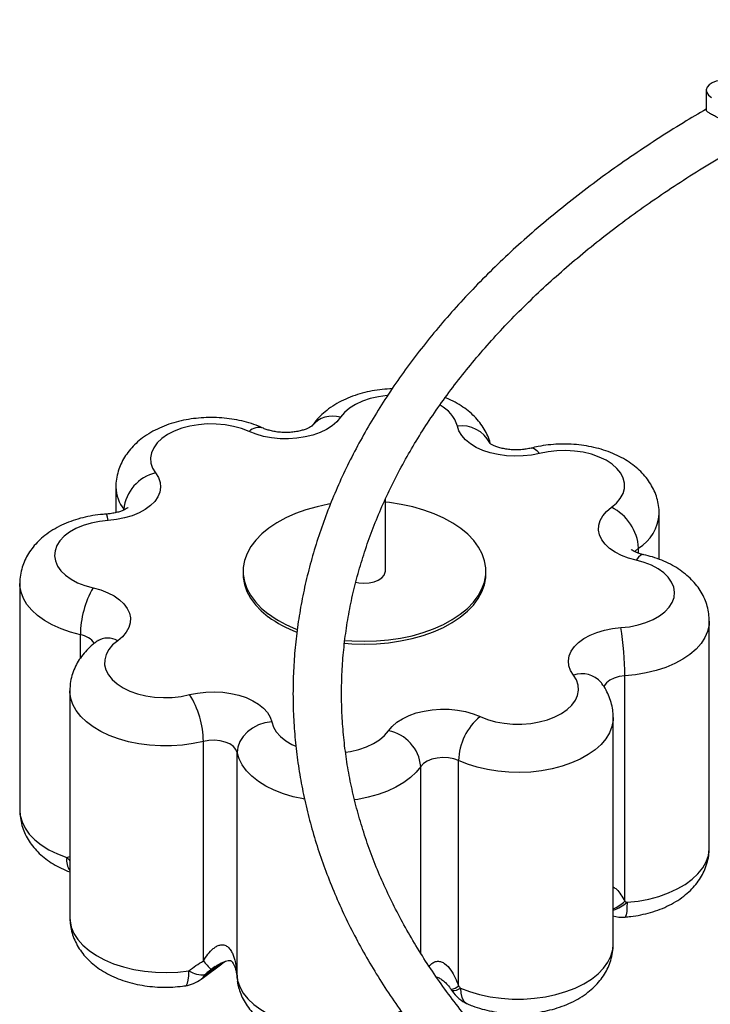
# Paper-space layout '_Isométrica' of a CAD drawing. Header units: millimetres. Extents: x -1398 to -430, y -1129 to 262.
# Tile 2 of 7: x -1398 to -1199, y -835 to -551. Entities that reach past the tile are written whole.
import ezdxf

# ---------------------------------------------------------------- set-up
doc = ezdxf.new("R2010")
doc.units = ezdxf.units.MM

psp = doc.layouts.new('_Isométrica')

# ---------------------------------------------------------------- linework, layer by layer
at = {"color": 7, "linetype": 'Continuous', "lineweight": 25}
for p, q in [((-1200.1, -571.05), (-1200.1, -576.74)), ((-1370.32, -685.48), (-1370.32, -692.8)), ((-1292.63, -709.68), (-1292.63, -688.92)), ((-1213.66, -706.28), (-1213.66, -693.14)), ((-1333.63, -709.68), (-1333.63, -710.49)), ((-1263.63, -710.49), (-1263.63, -709.68)), ((-1398.02, -713.24), (-1398.02, -778.56)), ((-1199.24, -789.4), (-1199.24, -724.08)), ((-1223.61, -804.8), (-1223.61, -739.85)), ((-1383.6, -744.17), (-1383.6, -809.5)), ((-1226.93, -817.16), (-1226.93, -751.83)), ((-1345.09, -822), (-1345.09, -758.72)), ((-1335.33, -826.92), (-1335.33, -761.96)), ((-1271.54, -829.22), (-1271.54, -764.26)), ((-1335.37, -827.08), (-1335.3, -827.8)), ((-1273.62, -830.27), (-1273.44, -830.56))]:
    psp.add_line(p, q, dxfattribs=at)
at = {"color": 8, "linetype": 'Continuous', "lineweight": 25}
for p, q in [((-1368.03, -692.03), (-1368.03, -691.83)), ((-1219.63, -704.48), (-1219.63, -703.02)), ((-1380.55, -734.76), (-1380.55, -728.02)), ((-1282.41, -819.87), (-1282.41, -765.95)), ((-1384.51, -792.23), (-1383.6, -791.94)), ((-1344.63, -826.01), (-1339.59, -822.44)), ((-1341.7, -823.66), (-1342.84, -824.48)), ((-1335.25, -827.67), (-1335.07, -829.23))]:
    psp.add_line(p, q, dxfattribs=at)
at = {"color": 7, "linetype": 'Continuous', "lineweight": 25, "flags": 128}
for points in [[(-1195.6, -568.18), (-1195.95, -568.2), (-1197.25, -568.44), (-1198.39, -568.87), (-1199.28, -569.46), (-1199.87, -570.17), (-1200.1, -570.95), (-1199.96, -571.73), (-1199.46, -572.46), (-1198.64, -573.09)], [(-1305.53, -665.3), (-1306.59, -666.58), (-1307.94, -667.75), (-1309.58, -668.79), (-1311.45, -669.7), (-1313.53, -670.43), (-1315.78, -670.99), (-1318.13, -671.36), (-1320.56, -671.52), (-1323, -671.49), (-1325.41, -671.25), (-1327.73, -670.82), (-1329.92, -670.2), (-1331.94, -669.41)], [(-1331.94, -669.41), (-1334.07, -668.57), (-1336.39, -667.92), (-1338.85, -667.48), (-1341.4, -667.25), (-1343.97, -667.23), (-1346.53, -667.44), (-1349, -667.86), (-1351.34, -668.49), (-1353.49, -669.31), (-1355.41, -670.3), (-1357.06, -671.44), (-1358.4, -672.71), (-1359.41, -674.09), (-1360.05, -675.53), (-1360.32, -677.01), (-1360.2, -678.49), (-1359.72, -679.95), (-1358.86, -681.36)], [(-1248.16, -675.72), (-1250.46, -676.19), (-1252.86, -676.46), (-1255.3, -676.54), (-1257.73, -676.41), (-1260.1, -676.08), (-1262.37, -675.56), (-1264.49, -674.86), (-1266.4, -673.99), (-1268.09, -672.97), (-1269.5, -671.82), (-1270.61, -670.56), (-1271.4, -669.23), (-1271.85, -667.84)], [(-1227.46, -691.26), (-1226, -690.03), (-1224.88, -688.69), (-1224.11, -687.27), (-1223.71, -685.8), (-1223.69, -684.31), (-1224.05, -682.84), (-1224.78, -681.41), (-1225.87, -680.06), (-1227.28, -678.82), (-1229, -677.71), (-1230.98, -676.76), (-1233.19, -675.98), (-1235.56, -675.41), (-1238.06, -675.03), (-1240.62, -674.88), (-1243.2, -674.94), (-1245.73, -675.23), (-1248.16, -675.72)], [(-1358.86, -681.36), (-1358.05, -682.69), (-1357.57, -684.07), (-1357.44, -685.48), (-1357.67, -686.88), (-1358.23, -688.25), (-1359.14, -689.56), (-1360.36, -690.78), (-1361.86, -691.89), (-1363.63, -692.86), (-1365.62, -693.68), (-1367.8, -694.32), (-1370.11, -694.78), (-1372.51, -695.04)], [(-1308.53, -690.3), (-1309, -690.38), (-1312.33, -691.08), (-1315.52, -691.98), (-1318.53, -693.06), (-1321.34, -694.3), (-1323.92, -695.71), (-1326.24, -697.26), (-1328.27, -698.93), (-1330, -700.72), (-1331.41, -702.6), (-1332.48, -704.55), (-1333.21, -706.55), (-1333.58, -708.59), (-1333.59, -710.64), (-1333.24, -712.67), (-1332.54, -714.68), (-1331.49, -716.63), (-1330.1, -718.52), (-1328.39, -720.31), (-1326.37, -721.99)], [(-1304.3, -729.61), (-1302.28, -729.77), (-1298.74, -729.88), (-1295.2, -729.78), (-1291.69, -729.48), (-1288.25, -728.97), (-1284.93, -728.27), (-1281.74, -727.37), (-1278.72, -726.3), (-1275.91, -725.05), (-1273.34, -723.64), (-1271.02, -722.09), (-1268.98, -720.42), (-1267.25, -718.63), (-1265.84, -716.75), (-1264.77, -714.8), (-1264.05, -712.8), (-1263.68, -710.76), (-1263.67, -708.72), (-1264.01, -706.68), (-1264.72, -704.67), (-1265.77, -702.72), (-1267.16, -700.83), (-1268.87, -699.04), (-1270.88, -697.36), (-1273.18, -695.8), (-1275.75, -694.39), (-1278.54, -693.13), (-1281.55, -692.04), (-1284.72, -691.13), (-1288.04, -690.42), (-1291.47, -689.9), (-1292.63, -689.77)], [(-1220.35, -706.51), (-1222.55, -705.9), (-1224.58, -705.11), (-1226.4, -704.17), (-1227.96, -703.09), (-1229.24, -701.89), (-1230.2, -700.59), (-1230.84, -699.23), (-1231.13, -697.83), (-1231.07, -696.42), (-1230.66, -695.03), (-1229.91, -693.69), (-1228.83, -692.43), (-1227.46, -691.26)], [(-1372.51, -695.04), (-1375.04, -695.31), (-1377.47, -695.8), (-1379.76, -696.49), (-1381.84, -697.37), (-1383.68, -698.42), (-1385.23, -699.6), (-1386.46, -700.91), (-1387.35, -702.31), (-1387.87, -703.77), (-1388.01, -705.25), (-1387.78, -706.73), (-1387.17, -708.18), (-1386.2, -709.56), (-1384.89, -710.84), (-1383.26, -712), (-1381.36, -713), (-1379.23, -713.84), (-1376.9, -714.48)], [(-1224.75, -725.95), (-1222.21, -725.67), (-1219.78, -725.18), (-1217.5, -724.49), (-1215.41, -723.61), (-1213.58, -722.57), (-1212.02, -721.38), (-1210.79, -720.07), (-1209.91, -718.68), (-1209.38, -717.22), (-1209.24, -715.73), (-1209.48, -714.25), (-1210.09, -712.8), (-1211.06, -711.43), (-1212.37, -710.14), (-1213.99, -708.99), (-1215.89, -707.98), (-1218.03, -707.15), (-1220.35, -706.51)], [(-1333.63, -710.49), (-1333.59, -711.45), (-1333.24, -713.49), (-1332.54, -715.5), (-1331.49, -717.45), (-1330.1, -719.33), (-1328.39, -721.13), (-1326.37, -722.81)], [(-1304.4, -730.42), (-1302.28, -730.59), (-1298.74, -730.7), (-1295.2, -730.6), (-1291.69, -730.3), (-1288.25, -729.79), (-1284.93, -729.08), (-1281.74, -728.19), (-1278.72, -727.11), (-1275.91, -725.86), (-1273.34, -724.46), (-1271.02, -722.91), (-1268.98, -721.23), (-1267.25, -719.45), (-1265.84, -717.57), (-1264.77, -715.62), (-1264.05, -713.61), (-1263.68, -711.58), (-1263.63, -710.49)], [(-1301.14, -712.82), (-1300.3, -713), (-1298.82, -713.14), (-1297.32, -713.06), (-1295.9, -712.76), (-1294.66, -712.27), (-1293.66, -711.62), (-1292.98, -710.85), (-1292.65, -710), (-1292.63, -709.68)], [(-1376.9, -714.48), (-1374.7, -715.09), (-1372.67, -715.87), (-1370.86, -716.81), (-1369.3, -717.9), (-1368.02, -719.1), (-1367.05, -720.39), (-1366.42, -721.75), (-1366.13, -723.15), (-1366.19, -724.56), (-1366.6, -725.95), (-1367.35, -727.29), (-1368.42, -728.56), (-1369.8, -729.72)], [(-1238.39, -739.63), (-1239.21, -738.3), (-1239.68, -736.91), (-1239.81, -735.51), (-1239.59, -734.1), (-1239.02, -732.73), (-1238.12, -731.42), (-1236.9, -730.2), (-1235.39, -729.09), (-1233.62, -728.12), (-1231.63, -727.31), (-1229.46, -726.66), (-1227.15, -726.21), (-1224.75, -725.95)], [(-1369.8, -729.72), (-1371.25, -730.95), (-1372.37, -732.29), (-1373.14, -733.71), (-1373.54, -735.18), (-1373.56, -736.67), (-1373.2, -738.14), (-1372.47, -739.57), (-1371.39, -740.92), (-1369.97, -742.17), (-1368.25, -743.27), (-1366.27, -744.23), (-1364.07, -745), (-1361.69, -745.58), (-1359.2, -745.95), (-1356.63, -746.1), (-1354.06, -746.04), (-1351.53, -745.76), (-1349.09, -745.26)], [(-1265.32, -751.58), (-1263.19, -752.42), (-1260.87, -753.06), (-1258.4, -753.51), (-1255.86, -753.74), (-1253.28, -753.75), (-1250.73, -753.54), (-1248.25, -753.12), (-1245.92, -752.5), (-1243.76, -751.68), (-1241.84, -750.69), (-1240.19, -749.54), (-1238.85, -748.27), (-1237.85, -746.9), (-1237.21, -745.46), (-1236.94, -743.98), (-1237.05, -742.49), (-1237.54, -741.03), (-1238.39, -739.63)], [(-1349.09, -745.26), (-1346.79, -744.79), (-1344.4, -744.52), (-1341.96, -744.45), (-1339.53, -744.57), (-1337.15, -744.9), (-1334.89, -745.42), (-1332.77, -746.13), (-1330.85, -747), (-1329.17, -748.02), (-1327.75, -749.17), (-1326.64, -750.42), (-1325.85, -751.76), (-1325.4, -753.14)], [(-1291.72, -755.68), (-1290.67, -754.41), (-1289.31, -753.24), (-1287.68, -752.19), (-1285.8, -751.29), (-1283.72, -750.55), (-1281.48, -749.99), (-1279.12, -749.63), (-1276.7, -749.46), (-1274.26, -749.49), (-1271.85, -749.73), (-1269.53, -750.16), (-1267.33, -750.78), (-1265.32, -751.58)], [(-1325.4, -753.14), (-1327.34, -753.43), (-1329.2, -754.01), (-1330.92, -754.88), (-1332.42, -756), (-1333.66, -757.32), (-1334.58, -758.79), (-1335.14, -760.36), (-1335.33, -761.96)], [(-1335.33, -761.96), (-1335.71, -761.05), (-1336.44, -760.21), (-1337.49, -759.48), (-1338.8, -758.92), (-1340.29, -758.55), (-1341.9, -758.39), (-1343.53, -758.45), (-1345.09, -758.72)], [(-1271.54, -764.26), (-1272.93, -763.77), (-1274.47, -763.47), (-1276.1, -763.39), (-1277.71, -763.53), (-1279.23, -763.87), (-1280.56, -764.42), (-1281.64, -765.12), (-1282.41, -765.95)]]:
    psp.add_lwpolyline(points, dxfattribs=at)
at = {"color": 8, "linetype": 'Continuous', "lineweight": 25, "flags": 128}
for points in [[(-1292.04, -659.02), (-1292.12, -659.03), (-1294.62, -659.38), (-1297.01, -659.94), (-1299.23, -660.7), (-1301.23, -661.63), (-1302.97, -662.73), (-1304.42, -663.96), (-1305.53, -665.3)], [(-1250.61, -674.19), (-1250.38, -674.16), (-1249.69, -674.32), (-1248.94, -674.84), (-1248.16, -675.72)], [(-1372.51, -695.04), (-1372.73, -694.07), (-1372.94, -693.46), (-1373.14, -693.23), (-1373.17, -693.22)], [(-1219.63, -703.02), (-1220.49, -703.82), (-1220.68, -704.08)], [(-1218.14, -704.92), (-1218.32, -704.9), (-1218.95, -705.07), (-1219.64, -705.61), (-1220.35, -706.51)], [(-1380.55, -728.02), (-1383.44, -727.25), (-1386.14, -726.3), (-1388.65, -725.18), (-1390.91, -723.89), (-1392.9, -722.47), (-1394.59, -720.92), (-1395.96, -719.27), (-1396.99, -717.54), (-1397.67, -715.75), (-1397.99, -713.93), (-1398.02, -713.27)], [(-1199.24, -724.04), (-1199.31, -725.22), (-1199.72, -727.04), (-1200.49, -728.81), (-1201.61, -730.52), (-1203.06, -732.15), (-1204.83, -733.67), (-1206.89, -735.06), (-1209.21, -736.31), (-1211.77, -737.39), (-1214.53, -738.3), (-1217.44, -739.02), (-1220.49, -739.54), (-1223.61, -739.85)], [(-1223.61, -739.85), (-1225.2, -740.06), (-1226.66, -740.49), (-1227.91, -741.09), (-1228.88, -741.85), (-1229.52, -742.71), (-1229.65, -742.99)], [(-1345.09, -758.72), (-1348.07, -759.36), (-1351.15, -759.79), (-1354.3, -760.01), (-1357.47, -760.03), (-1360.62, -759.83), (-1363.71, -759.43), (-1366.7, -758.82), (-1369.56, -758.02), (-1372.23, -757.03), (-1374.68, -755.87), (-1376.89, -754.56), (-1378.83, -753.11), (-1380.46, -751.54), (-1381.77, -749.87), (-1382.73, -748.13), (-1383.34, -746.33), (-1383.59, -744.5), (-1383.6, -744.16)], [(-1226.93, -751.84), (-1226.96, -752.62), (-1227.3, -754.45), (-1228.01, -756.23), (-1229.06, -757.96), (-1230.45, -759.6), (-1232.16, -761.15), (-1234.16, -762.56), (-1236.44, -763.84), (-1238.95, -764.96), (-1241.67, -765.9), (-1244.56, -766.65), (-1247.58, -767.21), (-1250.69, -767.56), (-1253.86, -767.71), (-1257.02, -767.64), (-1260.16, -767.36), (-1263.22, -766.88), (-1266.16, -766.19), (-1268.95, -765.32), (-1271.54, -764.26)], [(-1325.4, -753.14), (-1324.92, -754.6), (-1324.07, -756.01), (-1322.87, -757.33), (-1321.36, -758.53), (-1319.55, -759.59), (-1318.45, -760.1)], [(-1304.08, -761.84), (-1302.63, -761.61), (-1300.24, -761.05), (-1298.03, -760.29), (-1296.02, -759.35), (-1294.28, -758.26), (-1292.84, -757.02), (-1291.72, -755.68)], [(-1315.99, -775.35), (-1316.22, -775.31), (-1319.18, -774.67), (-1322, -773.83), (-1324.64, -772.81), (-1327.05, -771.62), (-1329.21, -770.28), (-1331.08, -768.8), (-1332.65, -767.21), (-1333.9, -765.52), (-1334.79, -763.77), (-1335.33, -761.96)], [(-1282.41, -765.95), (-1283.74, -767.62), (-1285.39, -769.18), (-1287.33, -770.62), (-1289.56, -771.93), (-1292.03, -773.08), (-1294.71, -774.05), (-1297.57, -774.85), (-1300.57, -775.44), (-1301.49, -775.58)], [(-1398.02, -778.56), (-1397.89, -780.09), (-1397.39, -781.93), (-1396.52, -783.73), (-1395.29, -785.45), (-1393.72, -787.08), (-1391.83, -788.6), (-1389.64, -789.97), (-1387.19, -791.19), (-1384.51, -792.23)], [(-1222.94, -805.12), (-1219.77, -804.76), (-1216.7, -804.18), (-1213.77, -803.4), (-1211.01, -802.42), (-1208.47, -801.27), (-1206.19, -799.95), (-1204.19, -798.48), (-1202.49, -796.89), (-1201.14, -795.2), (-1200.14, -793.43), (-1199.5, -791.6), (-1199.24, -789.74), (-1199.24, -789.4)], [(-1384.51, -792.23), (-1383.83, -792.92), (-1383.6, -793.13)], [(-1222.94, -805.12), (-1222.97, -806.61), (-1223.05, -807.81), (-1223.18, -808.7), (-1223.35, -809.22), (-1223.52, -809.37)], [(-1383.6, -809.5), (-1383.55, -810.42), (-1383.17, -812.28), (-1382.42, -814.09), (-1381.3, -815.84), (-1379.84, -817.51), (-1378.05, -819.06), (-1375.95, -820.48), (-1373.58, -821.75), (-1370.97, -822.85), (-1368.16, -823.76), (-1365.17, -824.48), (-1362.07, -824.99), (-1358.88, -825.29), (-1355.65, -825.37), (-1352.42, -825.23), (-1349.25, -824.87)], [(-1271.01, -829.83), (-1268.32, -830.86), (-1265.44, -831.71), (-1262.4, -832.35), (-1259.26, -832.79), (-1256.05, -833.01), (-1252.82, -833.01), (-1249.61, -832.79), (-1246.47, -832.35), (-1243.44, -831.71), (-1240.55, -830.86), (-1237.86, -829.83), (-1235.4, -828.62), (-1233.21, -827.25), (-1231.3, -825.75), (-1229.72, -824.12), (-1228.47, -822.4), (-1227.59, -820.6), (-1227.07, -818.76), (-1226.93, -817.16)], [(-1350.27, -829.17), (-1349.98, -829.01), (-1349.67, -828.47), (-1349.44, -827.57), (-1349.3, -826.36), (-1349.25, -824.87)], [(-1345.78, -827.31), (-1345.17, -826.76), (-1344.63, -826.01)], [(-1335.33, -826.92), (-1335.37, -827.08), (-1335.37, -827.09)], [(-1335.25, -827.67), (-1335.3, -827.78), (-1335.3, -827.8)], [(-1335.25, -827.67), (-1334.62, -829.5), (-1333.62, -831.28), (-1332.26, -832.97), (-1330.57, -834.56), (-1328.57, -836.03), (-1326.29, -837.35), (-1323.75, -838.5), (-1321, -839.48), (-1318.06, -840.26), (-1314.99, -840.84), (-1311.82, -841.2), (-1308.6, -841.35), (-1305.37, -841.28), (-1302.18, -841), (-1299.06, -840.49), (-1296.08, -839.78), (-1293.25, -838.88), (-1290.63, -837.78), (-1288.25, -836.52), (-1288.12, -836.44)], [(-1271.01, -829.83), (-1270.89, -831.33), (-1270.55, -832.6), (-1269.99, -833.59), (-1269.24, -834.25), (-1268.98, -834.38)]]:
    psp.add_lwpolyline(points, dxfattribs=at)
at = {"color": 8, "linetype": 'Continuous', "lineweight": 25}
for centre, radius, start, end in [((-1281.31, -670.65), 9.86, 16.5538, 63.2277), ((-1307.82, -672.6), 7.64, 72.6002, 141.2167), ((-1329.07, -672.48), 4.21, 72.2321, 133.0055), ((-1270.7, -677.1), 9.33, 28.2191, 97.135), ((-1359.88, -685.3), 10.44, 180.9784, 218.766), ((-1226.28, -692.26), 12.65, 301.7092, 355.9074), ((-1381.44, -734.09), 6.13, 35.8369, 81.6589), ((-1372.68, -734.58), 5.64, 59.3538, 122.0847), ((-1235.99, -746.62), 7.39, 41.0631, 108.9758), ((-1378.54, -792.78), 5.99, 174.685, 212.4829), ((-1232.22, -795.58), 12.62, 294.7848, 313.0278), ((-1231.05, -795.62), 12.49, 289.2613, 310.4759)]:
    psp.add_arc(centre, radius, start, end, dxfattribs=at)
at = {"color": 7, "linetype": 'Continuous', "lineweight": 25}
for centre, radius, start, end in [((-1356.21, -692.92), 11.86, 102.9091, 174.734), ((-1233.64, -703.86), 14.04, 3.4522, 63.87), ((-1352.98, -728.19), 27.58, 150.1839, 179.6443), ((-1305.65, -693.56), 35.18, 233.9224, 249.3131), ((-1305.68, -694.42), 35.12, 233.9149, 249.1504), ((-1308.99, -739.84), 85.38, 359.9916, 9.3616), ((-1370.42, -758.93), 25.33, 0.4791, 32.6516), ((-1254.39, -764.81), 17.16, 129.5642, 178.1868), ((-1293.96, -767.06), 11.6, 5.4874, 78.8864), ((-1224.32, -799.41), 10, 254.4752, 274.5984), ((-1324.7, -805.81), 26.03, 218.4337, 225.8128), ((-1345.31, -818.81), 7.23, 236.9533, 275.4405), ((-1351.74, -819.28), 10, 278.4398, 306.5848), ((-1325.35, -826.88), 10, 185.3116, 193.5684), ((-1275.15, -824.58), 5.88, 285.0372, 307.8776), ((-1273.2, -826.93), 3.63, 266.301, 307.1332), ((-1264.98, -825.22), 10, 212.3359, 246.438)]:
    psp.add_arc(centre, radius, start, end, dxfattribs=at)
for points, knots in [([(-1196.35, -899.36), (-1198.67, -897.96), (-1203.52, -895.03), (-1210.63, -890.41), (-1217.74, -885.54), (-1224.59, -880.57), (-1231.2, -875.49), (-1237.55, -870.31), (-1243.64, -865.03), (-1249.46, -859.66), (-1255.02, -854.2), (-1260.3, -848.66), (-1265.31, -843.04), (-1270.03, -837.34), (-1274.47, -831.58), (-1278.62, -825.74), (-1282.48, -819.85), (-1286.05, -813.89), (-1289.32, -807.89), (-1292.3, -801.83), (-1294.97, -795.73), (-1297.35, -789.58), (-1299.41, -783.4), (-1301.17, -777.18), (-1302.63, -770.94), (-1303.77, -764.67), (-1304.59, -758.38), (-1305.11, -752.08), (-1305.31, -745.77), (-1305.19, -739.45), (-1304.76, -733.14), (-1304.01, -726.84), (-1302.95, -720.55), (-1301.57, -714.28), (-1299.88, -708.04), (-1297.88, -701.82), (-1295.58, -695.65), (-1292.97, -689.51), (-1290.05, -683.43), (-1286.84, -677.39), (-1283.33, -671.4), (-1279.52, -665.48), (-1275.42, -659.62), (-1271.04, -653.82), (-1266.37, -648.1), (-1261.42, -642.45), (-1256.19, -636.88), (-1250.68, -631.4), (-1244.91, -626), (-1238.87, -620.7), (-1232.57, -615.49), (-1226.01, -610.39), (-1219.21, -605.39), (-1212.15, -600.5), (-1204.85, -595.72), (-1197.32, -591.06), (-1189.56, -586.52), (-1181.58, -582.1), (-1173.38, -577.81), (-1164.96, -573.66), (-1156.35, -569.64), (-1147.53, -565.76), (-1138.53, -562.03), (-1129.34, -558.44), (-1119.97, -555), (-1112.6, -552.43), (-1108.3, -551.04), (-1107.24, -550.7)], [0, 0, 0, 0, 0.014081, 0.029547, 0.045012, 0.060478, 0.075943, 0.091411, 0.10688, 0.122352, 0.137829, 0.153311, 0.1688, 0.184299, 0.199807, 0.215329, 0.230865, 0.246418, 0.26199, 0.277583, 0.293198, 0.308837, 0.3245, 0.340187, 0.355899, 0.371633, 0.387387, 0.403157, 0.41894, 0.434729, 0.450521, 0.466307, 0.482082, 0.497843, 0.513586, 0.529308, 0.545006, 0.560681, 0.576331, 0.591958, 0.607562, 0.623145, 0.63871, 0.654256, 0.669788, 0.685307, 0.700815, 0.716313, 0.731803, 0.747288, 0.762768, 0.778244, 0.793718, 0.80919, 0.824662, 0.840133, 0.855604, 0.871076, 0.88655, 0.902024, 0.9175, 0.932978, 0.948458, 0.963939, 0.979423, 0.994909, 1, 1, 1, 1]), ([(-1200.1, -576.49), (-1202.3, -577.79), (-1207.18, -580.65), (-1214.45, -585.24), (-1221.96, -590.23), (-1229.23, -595.35), (-1236.25, -600.58), (-1243.02, -605.94), (-1249.53, -611.4), (-1255.78, -616.97), (-1261.77, -622.64), (-1267.47, -628.42), (-1272.9, -634.28), (-1278.05, -640.24), (-1282.91, -646.28), (-1287.48, -652.4), (-1291.76, -658.59), (-1295.73, -664.85), (-1299.41, -671.18), (-1302.78, -677.56), (-1305.84, -683.99), (-1308.59, -690.48), (-1311.03, -697), (-1313.16, -703.56), (-1314.97, -710.14), (-1316.47, -716.75), (-1317.65, -723.39), (-1318.52, -730.03), (-1319.07, -736.69), (-1319.3, -743.35), (-1319.22, -750.01), (-1318.82, -756.66), (-1318.11, -763.3), (-1317.08, -769.93), (-1315.74, -776.54), (-1314.08, -783.12), (-1312.11, -789.68), (-1309.83, -796.2), (-1307.24, -802.69), (-1304.34, -809.12), (-1301.14, -815.51), (-1297.63, -821.85), (-1293.81, -828.13), (-1289.7, -834.34), (-1285.29, -840.48), (-1280.59, -846.55), (-1275.6, -852.54), (-1270.33, -858.44), (-1264.77, -864.25), (-1258.94, -869.97), (-1252.84, -875.59), (-1246.47, -881.1), (-1239.84, -886.51), (-1232.95, -891.8), (-1225.82, -896.98), (-1218.44, -902.04), (-1210.81, -906.96), (-1204.95, -910.58), (-1201.6, -912.53), (-1200.93, -912.92)], [0, 0, 0, 0, 0.014815, 0.032779, 0.050745, 0.068711, 0.086676, 0.10464, 0.122601, 0.140558, 0.15851, 0.176456, 0.194394, 0.212322, 0.230238, 0.248141, 0.266028, 0.283898, 0.301749, 0.319578, 0.337386, 0.35517, 0.372931, 0.390668, 0.408383, 0.426076, 0.443751, 0.461409, 0.479053, 0.496689, 0.514319, 0.531948, 0.54958, 0.567217, 0.584865, 0.602527, 0.620206, 0.637905, 0.655625, 0.673367, 0.691132, 0.708921, 0.726731, 0.744563, 0.762415, 0.780285, 0.798171, 0.816072, 0.833985, 0.85191, 0.869843, 0.887784, 0.905731, 0.923682, 0.941637, 0.959594, 0.977552, 0.995511, 1, 1, 1, 1]), ([(-1190.15, -576.72), (-1190.16, -577.07), (-1190.16, -577.88), (-1190.67, -578.96), (-1191.49, -579.75), (-1192.56, -580.1), (-1193.86, -580), (-1195.44, -579.53), (-1197.01, -578.85), (-1198.37, -578.15), (-1199.34, -577.58), (-1199.91, -577.12), (-1200.17, -576.87), (-1200.09, -576.75), (-1200.08, -576.74)], [0, 0, 0, 0, 0.075683, 0.17318, 0.248449, 0.323873, 0.419939, 0.518797, 0.639144, 0.7264, 0.813824, 0.898353, 0.991713, 1, 1, 1, 1]), ([(-1290.66, -657.08), (-1291.62, -657.13), (-1293.57, -657.24), (-1296.46, -657.68), (-1299.32, -658.32), (-1302.09, -659.2), (-1304.75, -660.32), (-1307.25, -661.67), (-1309.48, -663.21), (-1311.38, -664.88), (-1312.79, -666.42), (-1313.52, -667.45), (-1313.81, -667.85)], [0, 0, 0, 0, 0.102445, 0.207753, 0.313892, 0.421196, 0.529878, 0.639863, 0.750295, 0.84735, 0.941278, 1, 1, 1, 1]), ([(-1262.42, -672.64), (-1262.45, -672.5), (-1262.66, -671.65), (-1263.31, -670.15), (-1264.39, -668.19), (-1265.75, -666.35), (-1267.36, -664.63), (-1269.23, -663.05), (-1271.35, -661.61), (-1273.42, -660.47), (-1274.83, -659.89), (-1275.4, -659.66)], [0, 0, 0, 0, 0.0227179, 0.1408755, 0.2600281, 0.381616, 0.5067052, 0.6360638, 0.7698663, 0.9074719, 1, 1, 1, 1]), ([(-1327.77, -668.48), (-1328.26, -668.27), (-1329.6, -667.68), (-1331.92, -666.89), (-1334.73, -666.17), (-1337.61, -665.68), (-1340.55, -665.41), (-1343.51, -665.35), (-1346.47, -665.51), (-1349.39, -665.88), (-1352.26, -666.48), (-1355.06, -667.31), (-1357.74, -668.37), (-1360.29, -669.67), (-1362.56, -671.16), (-1364.52, -672.79), (-1366.17, -674.5), (-1367.55, -676.33), (-1368.66, -678.26), (-1369.53, -680.34), (-1370.09, -682.54), (-1370.35, -684.3), (-1370.3, -685.26), (-1370.29, -685.47)], [0, 0, 0, 0, 0.030328, 0.083114, 0.135659, 0.188003, 0.240157, 0.292227, 0.344368, 0.396714, 0.449432, 0.502695, 0.55663, 0.611239, 0.666221, 0.714898, 0.762043, 0.807658, 0.851957, 0.895246, 0.942102, 0.987742, 1, 1, 1, 1]), ([(-1313.73, -667.75), (-1313.73, -667.74), (-1313.72, -667.73), (-1313.95, -667.93), (-1314.45, -668.24), (-1315.23, -668.62), (-1316.26, -669), (-1317.52, -669.32), (-1318.95, -669.57), (-1320.5, -669.7), (-1322.11, -669.71), (-1323.7, -669.58), (-1325.18, -669.33), (-1326.48, -668.99), (-1327.31, -668.69), (-1327.69, -668.52), (-1327.77, -668.48)], [0, 0, 0, 0, 0.043218, 0.115861, 0.187487, 0.260175, 0.334829, 0.411951, 0.491403, 0.572665, 0.655016, 0.737661, 0.819548, 0.899994, 0.978568, 1, 1, 1, 1]), ([(-1250.61, -674.19), (-1250.83, -674.24), (-1251.51, -674.4), (-1252.74, -674.6), (-1254.31, -674.72), (-1255.92, -674.7), (-1257.49, -674.56), (-1258.96, -674.3), (-1260.24, -673.95), (-1261.28, -673.55), (-1262.04, -673.16), (-1262.48, -672.86), (-1262.64, -672.7), (-1262.61, -672.74), (-1262.6, -672.74)], [0, 0, 0, 0, 0.0478847, 0.1418751, 0.2373825, 0.3340553, 0.4309225, 0.5267804, 0.6208633, 0.7127185, 0.8024512, 0.8910469, 0.9806769, 1, 1, 1, 1]), ([(-1213.69, -693.17), (-1213.68, -692.92), (-1213.64, -691.92), (-1213.9, -690.19), (-1214.44, -688.04), (-1215.29, -685.99), (-1216.4, -684.04), (-1217.77, -682.21), (-1219.4, -680.5), (-1221.29, -678.93), (-1223.43, -677.5), (-1225.79, -676.24), (-1228.36, -675.17), (-1231.08, -674.31), (-1233.91, -673.67), (-1236.82, -673.24), (-1239.76, -673.03), (-1242.73, -673.03), (-1245.67, -673.26), (-1248.31, -673.65), (-1249.93, -674.03), (-1250.61, -674.19)], [0, 0, 0, 0, 0.017084, 0.066871, 0.11625, 0.16569, 0.215691, 0.266744, 0.319294, 0.373649, 0.429859, 0.487631, 0.546393, 0.605465, 0.664407, 0.72311, 0.781628, 0.840099, 0.898705, 0.957584, 1, 1, 1, 1]), ([(-1366.81, -691.31), (-1366.81, -691.31), (-1366.79, -691.29), (-1367.01, -691.48), (-1367.5, -691.79), (-1368.26, -692.16), (-1369.27, -692.54), (-1370.52, -692.87), (-1371.84, -693.11), (-1372.76, -693.19), (-1373.17, -693.22)], [0, 0, 0, 0, 0.070544, 0.202614, 0.33251, 0.464217, 0.59939, 0.739024, 0.882922, 1, 1, 1, 1]), ([(-1373.17, -693.22), (-1373.71, -693.27), (-1375.24, -693.39), (-1377.73, -693.76), (-1380.58, -694.4), (-1383.35, -695.28), (-1386.01, -696.39), (-1388.52, -697.75), (-1390.74, -699.29), (-1392.65, -700.96), (-1394.23, -702.7), (-1395.54, -704.56), (-1396.59, -706.51), (-1397.39, -708.6), (-1397.86, -710.81), (-1398.06, -712.42), (-1398.01, -713.23), (-1398.01, -713.29)], [0, 0, 0, 0, 0.043031, 0.12074, 0.199074, 0.278268, 0.358478, 0.439651, 0.521158, 0.592801, 0.662136, 0.729258, 0.794535, 0.858434, 0.927441, 0.994759, 1, 1, 1, 1]), ([(-1218.14, -704.92), (-1218.37, -704.86), (-1219.03, -704.7), (-1219.99, -704.38), (-1220.89, -703.98), (-1221.48, -703.63), (-1221.78, -703.39), (-1221.78, -703.39), (-1221.78, -703.39)], [0, 0, 0, 0, 0.101333, 0.297544, 0.489759, 0.678287, 0.86644, 1, 1, 1, 1]), ([(-1199.25, -724.02), (-1199.27, -723.33), (-1199.32, -721.91), (-1199.78, -719.78), (-1200.51, -717.69), (-1201.52, -715.7), (-1202.8, -713.83), (-1204.33, -712.07), (-1206.12, -710.44), (-1208.16, -708.96), (-1210.44, -707.63), (-1212.94, -706.49), (-1215.52, -705.57), (-1217.3, -705.13), (-1218.14, -704.92)], [0, 0, 0, 0, 0.072609, 0.150628, 0.228443, 0.306842, 0.386608, 0.468482, 0.553053, 0.640578, 0.730806, 0.822972, 0.916061, 1, 1, 1, 1]), ([(-1375.68, -729.8), (-1376.12, -730.13), (-1377.2, -730.95), (-1378.75, -732.42), (-1380.25, -734.2), (-1381.48, -736.09), (-1382.47, -738.14), (-1383.18, -740.33), (-1383.56, -742.37), (-1383.56, -743.64), (-1383.56, -744.14)], [0, 0, 0, 0, 0.0956547, 0.2370537, 0.3737731, 0.506273, 0.6353752, 0.7756376, 0.9119132, 1, 1, 1, 1]), ([(-1375.48, -729.64), (-1375.47, -729.64), (-1375.46, -729.62), (-1375.59, -729.73), (-1375.68, -729.8)], [0, 0, 0, 0, 0.372681, 1, 1, 1, 1]), ([(-1226.96, -751.85), (-1226.97, -751.3), (-1226.97, -750.02), (-1227.35, -748.02), (-1228.02, -745.91), (-1228.97, -743.89), (-1229.83, -742.54), (-1230.35, -741.85), (-1230.42, -741.76)], [0, 0, 0, 0, 0.149881, 0.353859, 0.556856, 0.760916, 0.969422, 1, 1, 1, 1]), ([(-1397.99, -778.53), (-1398, -778.72), (-1398.04, -779.66), (-1397.81, -781.33), (-1397.29, -783.49), (-1396.47, -785.55), (-1395.38, -787.5), (-1394.03, -789.35), (-1392.42, -791.06), (-1390.55, -792.65), (-1388.44, -794.09), (-1386.12, -795.36), (-1384.44, -796.04), (-1383.6, -796.38)], [0, 0, 0, 0, 0.024092, 0.116414, 0.207926, 0.299473, 0.39198, 0.486362, 0.583454, 0.683856, 0.787711, 0.894529, 1, 1, 1, 1]), ([(-1223.52, -809.37), (-1222.98, -809.32), (-1221.45, -809.18), (-1218.97, -808.77), (-1216.13, -808.08), (-1213.38, -807.16), (-1210.75, -806), (-1208.27, -804.6), (-1206.1, -803.02), (-1204.24, -801.32), (-1202.72, -799.55), (-1201.46, -797.67), (-1200.44, -795.63), (-1199.71, -793.44), (-1199.29, -791.33), (-1199.27, -790), (-1199.27, -789.43)], [0, 0, 0, 0, 0.043839, 0.123041, 0.20293, 0.283734, 0.365584, 0.448363, 0.531262, 0.60369, 0.67376, 0.741642, 0.807744, 0.879614, 0.949405, 1, 1, 1, 1]), ([(-1383.56, -809.51), (-1383.56, -809.91), (-1383.58, -811.05), (-1383.27, -812.91), (-1382.66, -815.04), (-1381.75, -817.07), (-1380.59, -818.99), (-1379.16, -820.8), (-1377.48, -822.48), (-1375.54, -824.03), (-1373.35, -825.42), (-1370.94, -826.64), (-1368.33, -827.66), (-1365.59, -828.48), (-1362.74, -829.08), (-1359.82, -829.46), (-1356.87, -829.63), (-1353.96, -829.57), (-1351.76, -829.38), (-1350.56, -829.21), (-1350.27, -829.17)], [0, 0, 0, 0, 0.028839, 0.082584, 0.135972, 0.18954, 0.243828, 0.299363, 0.356603, 0.415834, 0.477037, 0.539818, 0.603526, 0.667423, 0.731136, 0.794591, 0.857871, 0.92114, 0.981206, 1, 1, 1, 1]), ([(-1345.09, -822), (-1344.68, -821.33), (-1344.24, -820.7), (-1343.3, -819.5), (-1342.8, -818.95), (-1341.94, -818.24), (-1341.64, -818.02), (-1341, -817.66), (-1340.67, -817.52), (-1339.95, -817.35), (-1339.58, -817.33), (-1339.03, -817.45), (-1338.84, -817.51), (-1338.49, -817.67), (-1338.32, -817.77), (-1338.01, -818.01), (-1337.86, -818.14), (-1337.58, -818.43), (-1337.45, -818.59), (-1337.21, -818.92), (-1337.1, -819.1), (-1336.9, -819.45), (-1336.81, -819.63), (-1336.55, -820.19), (-1336.4, -820.57), (-1336.14, -821.34), (-1336.03, -821.74), (-1335.75, -822.93), (-1335.62, -823.73), (-1335.43, -825.32), (-1335.37, -826.12), (-1335.33, -826.92)], [0, 0, 0, 0, 0.125, 0.125, 0.25, 0.25, 0.3125, 0.3125, 0.375, 0.375, 0.4375, 0.4375, 0.46875, 0.46875, 0.5, 0.5, 0.53125, 0.53125, 0.5625, 0.5625, 0.59375, 0.59375, 0.625, 0.625, 0.6875, 0.6875, 0.75, 0.75, 0.875, 0.875, 1, 1, 1, 1]), ([(-1268.98, -834.39), (-1268.48, -834.59), (-1267.12, -835.16), (-1264.78, -835.91), (-1261.96, -836.58), (-1259.06, -837.03), (-1256.12, -837.26), (-1253.16, -837.28), (-1250.2, -837.07), (-1247.29, -836.65), (-1244.43, -836.01), (-1241.66, -835.14), (-1239, -834.03), (-1236.48, -832.68), (-1234.26, -831.15), (-1232.34, -829.48), (-1230.76, -827.74), (-1229.43, -825.89), (-1228.39, -823.94), (-1227.58, -821.85), (-1227.09, -819.64), (-1226.89, -818.02), (-1226.94, -817.19), (-1226.94, -817.12)], [0, 0, 0, 0, 0.030501, 0.083789, 0.136804, 0.189608, 0.242235, 0.294805, 0.347482, 0.400389, 0.453709, 0.507611, 0.562204, 0.617455, 0.67295, 0.721765, 0.769011, 0.814746, 0.859217, 0.90274, 0.949755, 0.995612, 1, 1, 1, 1]), ([(-1349.25, -824.87), (-1348.61, -824.33), (-1347.93, -823.84), (-1346.54, -822.89), (-1345.82, -822.44), (-1345.09, -822)], [0, 0, 0, 0, 0.5, 0.5, 1, 1, 1, 1]), ([(-1345.77, -827.31), (-1343.79, -825.83), (-1341.47, -824.09), (-1339.1, -822.38), (-1338.75, -822.12)], [0, 0, 0, 0, 0.850247, 1, 1, 1, 1]), ([(-1341.69, -823.67), (-1341.43, -823.49), (-1340.75, -823), (-1339.72, -822.47), (-1338.7, -822.07), (-1337.97, -821.92), (-1337.48, -821.89), (-1337.21, -821.93), (-1337.19, -821.93), (-1337.03, -822.03), (-1336.84, -822.21), (-1336.47, -822.72), (-1336.08, -823.53), (-1335.73, -824.67), (-1335.48, -825.9), (-1335.41, -826.75), (-1335.38, -827.09)], [0, 0, 0, 0, 0.061061, 0.158998, 0.227618, 0.292582, 0.339635, 0.390365, 0.463615, 0.536562, 0.597374, 0.667917, 0.740942, 0.832788, 0.932513, 1, 1, 1, 1]), ([(-1342.84, -824.48), (-1343.14, -824.71), (-1343.45, -824.95), (-1344.04, -825.45), (-1344.34, -825.71), (-1344.63, -826.01)], [0, 0, 0, 0, 0.5, 0.5, 1, 1, 1, 1]), ([(-1277.95, -826.61), (-1277.77, -826.67), (-1277.25, -826.83), (-1276.31, -827.39), (-1275.21, -828.31), (-1274.26, -829.32), (-1273.79, -830.08), (-1273.62, -830.34)], [0, 0, 0, 0, 0.109708, 0.304341, 0.550674, 0.841412, 1, 1, 1, 1]), ([(-1335.07, -829.22), (-1334.9, -829.83), (-1334.53, -831.15), (-1333.66, -833.08), (-1332.49, -835), (-1331.06, -836.81), (-1329.37, -838.49), (-1327.43, -840.03), (-1325.24, -841.42), (-1322.82, -842.64), (-1320.22, -843.66), (-1317.47, -844.48), (-1314.61, -845.07), (-1311.7, -845.45), (-1308.75, -845.61), (-1305.79, -845.56), (-1302.84, -845.29), (-1299.94, -844.79), (-1297.11, -844.08), (-1294.37, -843.13), (-1291.75, -841.95), (-1289.3, -840.51), (-1287.64, -839.31), (-1286.83, -838.57), (-1286.7, -838.45)], [0, 0, 0, 0, 0.035116, 0.076438, 0.118211, 0.16095, 0.205005, 0.250593, 0.297697, 0.346008, 0.395026, 0.444184, 0.493197, 0.542013, 0.590696, 0.639371, 0.688183, 0.737261, 0.786775, 0.836868, 0.88761, 0.938905, 0.990194, 1, 1, 1, 1])]:
    psp.add_open_spline(points, degree=3, knots=knots, dxfattribs=at)
at = {"color": 8, "linetype": 'Continuous', "lineweight": 25}
for points, knots in [([(-1226.93, -800.68), (-1226.61, -800.89), (-1225.79, -801.42), (-1224.69, -802.93), (-1223.97, -804.17), (-1223.61, -804.8)], [0, 0, 0, 0, 0.2467453, 0.6196389, 1, 1, 1, 1]), ([(-1279.97, -823.59), (-1279.74, -823.28), (-1279.26, -822.67), (-1278.35, -822.23), (-1277.41, -822.07), (-1276.47, -822.24), (-1275.06, -823.02), (-1273.67, -824.62), (-1272.41, -826.85), (-1271.83, -828.43), (-1271.54, -829.22)], [0, 0, 0, 0, 0.0864867, 0.1719258, 0.222133, 0.3057017, 0.391493, 0.6013587, 0.7987034, 1, 1, 1, 1])]:
    psp.add_open_spline(points, degree=3, knots=knots, dxfattribs=at)
at = {"color": 7, "linetype": 'Continuous', "lineweight": 25}
for points in [[(-1223.61, -804.8), (-1223.38, -804.91), (-1223.16, -805.01), (-1222.94, -805.12)], [(-1335.33, -826.92), (-1335.31, -827.17), (-1335.28, -827.42), (-1335.25, -827.67)], [(-1271.54, -829.22), (-1271.36, -829.42), (-1271.18, -829.62), (-1271.01, -829.83)]]:
    psp.add_open_spline(points, degree=3, dxfattribs=at)

doc.saveas('drawing.dxf')
